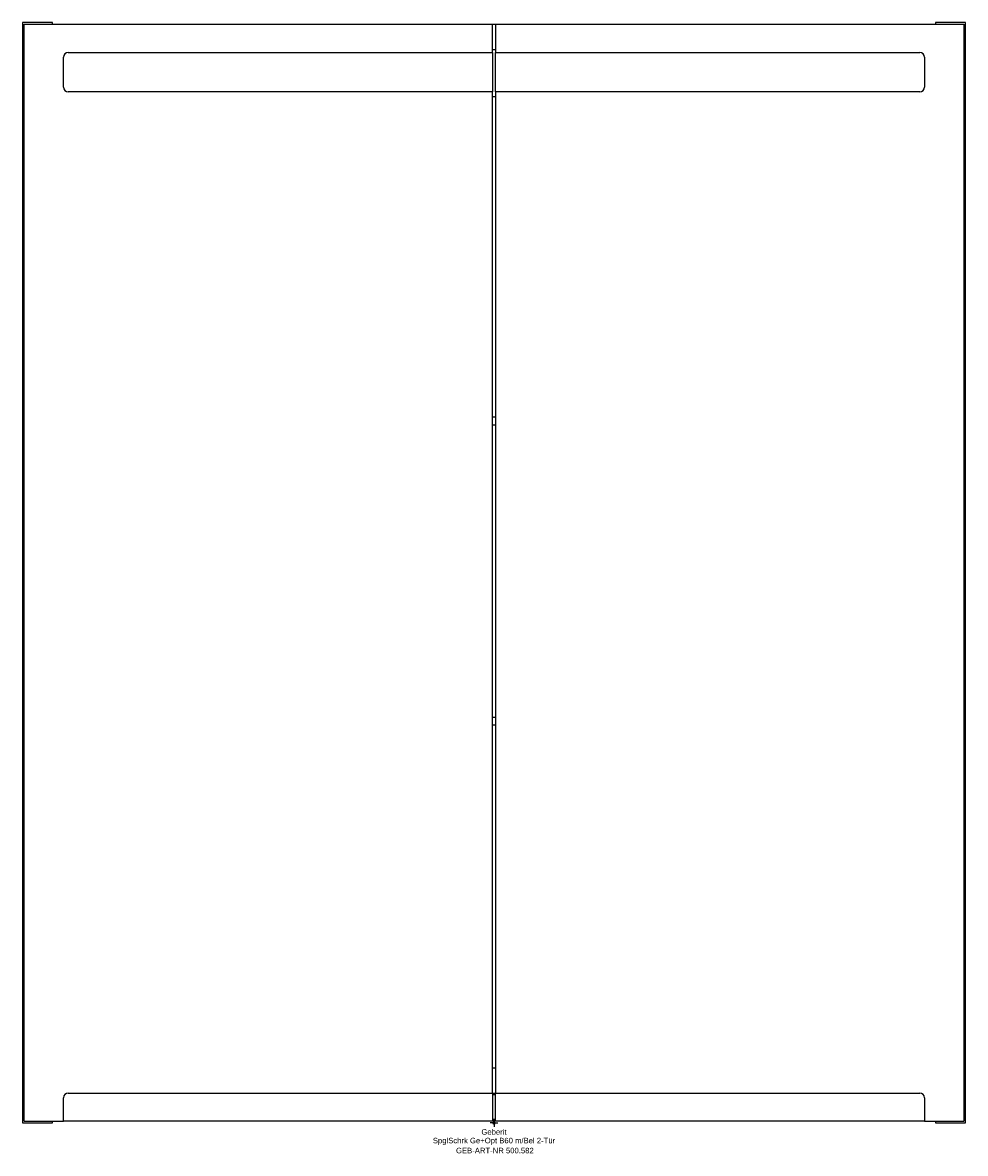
# Model space of a CAD drawing. Header units: millimetres. Extents: x -300 to 300, y -19 to 700.
import ezdxf
from ezdxf.enums import TextEntityAlignment as Align

# ---------------------------------------------------------------- set-up
doc = ezdxf.new("R2010")
doc.units = ezdxf.units.MM
doc.layers.get('0').update_dxf_attribs({"linetype": 'CONTINUOUS'})
for name, color, linetype, lineweight in [('Arbeitspunkt(DIN)', 7, 'CONTINUOUS', 25), ('GEB-ART-NR', 1, 'CONTINUOUS', 18), ('GEB-BEZUG', 2, 'CONTINUOUS', 25), ('GEB-TEXT', 5, 'CONTINUOUS', 18)]:
    doc.layers.add(name, color=color, linetype=linetype, lineweight=lineweight)
doc.layers.add('GEB-KONTUR-A', color=5, linetype='CONTINUOUS')
doc.styles.get("Standard").update_dxf_attribs({"font": 'arial.ttf'})

# ---------------------------------------------------------------- blocks, each defined once
blk = doc.blocks.new('Einfügepunkt')
at = {"layer": 'GEB-BEZUG'}
for p, q in [((-0.71, -0.71), (0.71, 0.71)), ((-0.71, 0.71), (0.71, -0.71))]:
    blk.add_line(p, q, dxfattribs=at)

msp = doc.modelspace()

# ---------------------------------------------------------------- linework, layer by layer
at = {"layer": 'Arbeitspunkt(DIN)', "ltscale": 25}
for q in [(-2.5, 0), (0, 2.5), (0, -2.5), (2.5, 0)]:
    msp.add_line((0, 0), q, dxfattribs=at)
at = {"layer": 'GEB-KONTUR-A', "ltscale": 25}
for p, q in [((-281, 700), (-300, 700)), ((-300, 700), (-300, 0)), ((-299, 1), (-299, 699)), ((-299, 699), (-1, 699)), ((-281, 699), (-281, 700)), ((-1, 681), (-1, 699)), ((-1, 699), (1, 699)), ((1, 699), (299, 699)), ((1, 699), (1, 681)), ((300, 700), (281, 700)), ((281, 700), (281, 699)), ((299, 699), (299, 1)), ((300, 0), (300, 700)), ((-274, 659), (-274, 678)), ((-271, 681), (-1, 681)), ((-1, 683), (1, 683)), ((-1, 681), (-1, 656)), ((1, 681), (271, 681)), ((1, 656), (1, 681)), ((274, 678), (274, 659)), ((-1, 656), (-271, 656)), ((-1, 19), (-1, 656)), ((1, 656), (1, 19)), ((271, 656), (1, 656)), ((-1, 653), (1, 653)), ((-1, 449.2), (1, 449.2)), ((-1, 444.2), (1, 444.2)), ((-1, 258.2), (1, 258.2)), ((-1, 253.2), (1, 253.2)), ((-1, 35), (1, 35)), ((-274, 1), (-274, 16)), ((-271, 19), (-1, 19)), ((-1, 19), (-1, 1)), ((-1, 19), (1, 19)), ((-1, 18), (1, 18)), ((1, 19), (271, 19)), ((1, 1), (1, 19)), ((274, 16), (274, 1)), ((-300, 0), (-281, 0)), ((-299, 1), (-274, 1)), ((-281, 0), (-281, 1)), ((-1, 1), (-274, 1)), ((274, 1), (1, 1)), ((274, 1), (299, 1)), ((281, 1), (281, 0)), ((281, 0), (300, 0))]:
    msp.add_line(p, q, dxfattribs=at)
for centre, start, end in [((-271, 678), 90, 180), ((271, 678), 0, 90), ((-271, 659), 180, 270), ((271, 659), 270, 0), ((-271, 16), 90, 180), ((271, 16), 0, 90)]:
    msp.add_arc(centre, 3, start, end, dxfattribs=at)

# ---------------------------------------------------------------- block references
at = {"ltscale": 25}
msp.add_blockref('Einfügepunkt', (0, 0), dxfattribs=at)

# ---------------------------------------------------------------- texts
at = {"layer": 'GEB-ART-NR'}
msp.add_text('GEB-ART-NR 500.582', height=3.5, dxfattribs=at).set_placement((0.55, -19.34), align=Align.CENTER)
at = {"layer": 'GEB-TEXT'}
for s, p in [('Geberit', (0, -7.5)), ('SpglSchrk Ge+Opt B60 m/Bel 2-Tür', (0, -13))]:
    msp.add_text(s, height=3.5, dxfattribs=at).set_placement(p, align=Align.CENTER)

doc.saveas('drawing.dxf')
